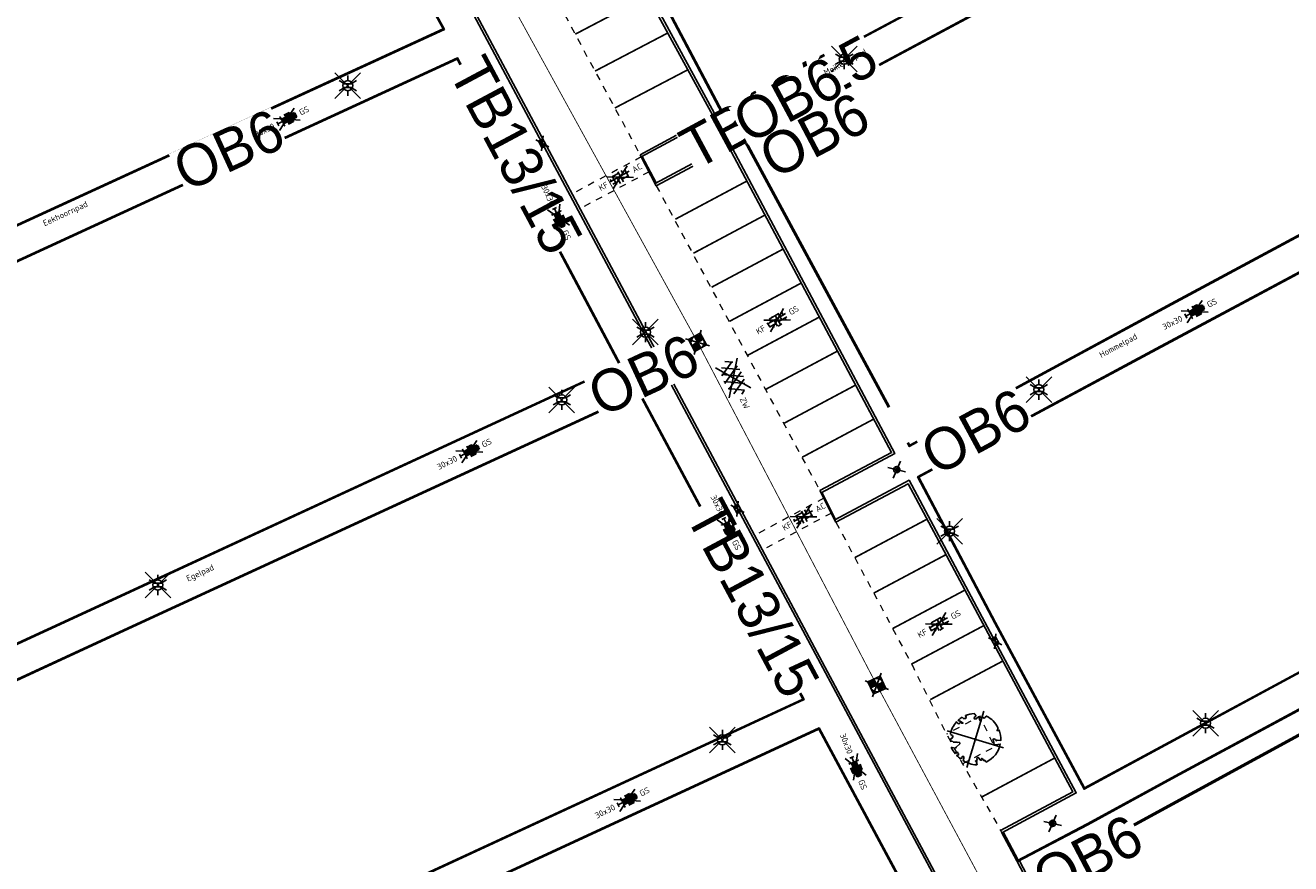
# Model space of a CAD drawing. Header units: metres. Extents: x 155090 to 155764, y 461362 to 461866.
# Tile 19 of 31: x 155293 to 155369, y 461504 to 461554. Entities that reach past the tile are written whole.
import ezdxf
from ezdxf.enums import TextEntityAlignment as Align

# ---------------------------------------------------------------- set-up
doc = ezdxf.new("R2018")
doc.units = ezdxf.units.M
doc.linetypes.add('VW-1-1_STREEP', pattern=[2, 1, -1])
doc.linetypes.add('ZZ-HIDDEN-SO', pattern=[4, 2, -2])
for name, color, linetype, lineweight in [('B-WE-OG-TOPOGRAFIE-T18', 10, 'Continuous', 18), ('N-WE-KG-GRENS_WERK-GD', 7, 'XX-WERKGRENS', 50), ('N-WE-VH-KANTOPSLUITING-T18', 10, 'Continuous', 18), ('N-WE-VW-MARKERING_LANGS_STREEP_11_010-G', 7, 'VW-1-1_STREEP', 18), ('V-WE-GR-BOOM-S', 90, 'Continuous', 25), ('V-WE-IE-MEUBILAIR_WEGMEUBILAIR-S-200', 7, 'Continuous', 25), ('V-WE-OV-LICHTMAST-S-200', 190, 'Continuous', 25), ('V-WE-RI-GWA_TRANSPORTLEIDING-G', 30, 'V-RI-GWA-SO', 35), ('V-WE-VH-KANTOPSLUITING_OPSLUITBAND_60X200-G', 150, 'V-VH-OPSLUITBAND-SO', 25), ('V-WE-VH-KANTOPSLUITING_TROTTOIRBAND_130X150-G', 210, 'V-VH-TROTTOIRBAND-SO', 25), ('V-WE-VH-KANTOPSLUITING_VOORKANTBAND-G', 50, 'Continuous', 25), ('V-WE-VH-MATERIAALGRENS-G', 7, 'ZZ-HIDDEN-SO', 18), ('V-WE-VH-VERHARDING_ASFALT-S-200', 7, 'Continuous', 25), ('V-WE-VH-VERHARDING_BETONSTRAATSTEEN-S-200', 7, 'Continuous', 25), ('V-WE-VH-VERHARDING_TEGEL-S-200', 7, 'Continuous', 25), ('V-WE-VW-MARKERING_LANGS_STREEP_DOORGETROKKEN_010-G', 7, 'V-CONTINUOUS-SO', 13), ('V01-WE-VH-KANTOPSLUITING_OPSLUITBAND_100X200-G', 150, 'V-VH-OPSLUITBAND-SO', 25)]:
    doc.layers.add(name, color=color, linetype=linetype, lineweight=lineweight)
doc.layers.add('V-WE-RI-HWA_KOLK-S-200', color=150, linetype='Continuous', lineweight=25, true_color=0x007fff)
doc.layers.add('V-WE-RI-VWA_RIOOLPUT_INSPECTIEPUT-S-200', color=20, linetype='Continuous', lineweight=25, true_color=0xff3f00)
doc.styles.add('NLCS-ISO', font='NLCS-ISO.ttf')
doc.styles.add('NLCS-ISO-M200-T18', font='NLCS-ISO.ttf', dxfattribs={"height": 0.36})
doc.linetypes.add('V-CONTINUOUS-SO', pattern='A,3.5,[24,NLCS.SHX,S=0.5,R=0,X=0,Y=0],3.5', length=7)
doc.linetypes.add('V-RI-GWA-SO', pattern='A,3,[24,NLCS.SHX,S=1,R=0,X=0,Y=0],3,-3', length=9)
doc.linetypes.add('V-VH-OPSLUITBAND-SO', pattern='A,4,-2,2,-2,2,[24,NLCS.SHX,S=1,R=0,X=0,Y=0],2,-2,2,-2', length=20)
doc.linetypes.add('V-VH-TROTTOIRBAND-SO', pattern='A,2.5,[24,NLCS.SHX,S=1,R=0,X=0,Y=0],2.5,-2,2,-2,2,-2', length=15)
doc.linetypes.add('XX-WERKGRENS', pattern='A,0,[137,NLCS.SHX,S=0.5,R=0,X=0,Y=0],-30', length=30)

# ---------------------------------------------------------------- blocks, each defined once
blk = doc.blocks.new('V-SVH-ASFALT-SO')
for p, q in [((-5.51, -0.22), (-4.31, 1.86)), ((0, 0), (-4.9, 3.52)), ((-1.98, -2.78), (-4.55, 1.68)), ((-4.19, -1.94), (-1.41, 2.88)), ((0.44, -2.97), (-2.76, 2.58)), ((-2.32, -2.7), (0.94, 2.94)), ((2.56, -2.64), (-0.67, 2.95)), ((-0.17, -2.97), (2.99, 2.5)), ((0, 0), (4.9, 3.52)), ((4.39, -1.81), (1.71, 2.83)), ((2.29, -2.71), (4.74, 1.53)), ((5.5, 0.28), (4.81, 1.46)), ((0, 0), (-4.9, -3.52)), ((0, 0), (4.9, -3.52))]:
    blk.add_line(p, q)
at = {"style": 'NLCS-ISO'}
blk.add_attdef('KLEUR', text='', height=1.8, dxfattribs=at).set_placement((6.53, 0), align=Align.MIDDLE_LEFT)
at = {"style": 'NLCS-ISO', "flags": 1}
blk.add_attdef('FUNCTIE', text='', height=1.8, dxfattribs=at).set_placement((0, -3.98), align=Align.TOP_CENTER)
blk = doc.blocks.new('V-SVH-BSS_KEIFORMAAT_BLOK_01_KL-SO')
for p, q in [((0, 0), (-3.46, 2)), ((0, 0), (-3.46, -2)), ((-3.22, 0.24), (3.22, 0.24)), ((-2.92, 0.24), (-2.92, 0.77)), ((-1.87, -1.43), (-1.87, 1.43)), ((-1.87, 1.29), (0.23, 1.29)), ((-0.82, -1.69), (-0.82, 0.24)), ((0, 0), (3.46, 2)), ((0, 0), (3.46, -2)), ((0.23, -1.75), (0.23, 1.75)), ((1.28, 0.24), (1.28, 1.61)), ((2.33, -1.22), (2.33, 1.22)), ((-2.88, -0.81), (-1.87, -0.81)), ((0.23, -0.81), (2.33, -0.81))]:
    blk.add_line(p, q)
at = {"style": 'NLCS-ISO'}
blk.add_attdef('FORMAAT', text='', height=1.8, dxfattribs=at).set_placement((-4.25, 0), align=Align.MIDDLE_RIGHT)
blk.add_attdef('KLEUR', text='', height=1.8, dxfattribs=at).set_placement((4.25, 0), align=Align.MIDDLE_LEFT)
at = {"style": 'NLCS-ISO', "flags": 1}
blk.add_attdef('FUNCTIE', text='', height=1.8, dxfattribs=at).set_placement((0, -2.75), align=Align.TOP_CENTER)
blk = doc.blocks.new('V-SVH-BSS_KEIFORMAAT_ELLEBOOG_KL-SO')
for p, q in [((0, 0), (-3.46, 2)), ((0, 0), (-3.46, -2)), ((-2.92, 0.77), (-2.92, -0.66)), ((-2.92, 0.39), (0.23, 0.39)), ((-1.87, 1.43), (-1.87, 0.39)), ((-1.86, 1.44), (1.28, 1.44)), ((-0.82, 1.69), (-0.82, 1.44)), ((-0.82, 0.39), (-0.82, -1.69)), ((0, 0), (3.46, 2)), ((0, 0), (3.46, -2)), ((0.23, 1.44), (0.23, -1.71)), ((1.28, 1.61), (1.28, -0.66)), ((1.28, 0.39), (3.17, 0.39)), ((2.33, 1.22), (2.33, 0.39)), ((-3.01, -0.66), (-0.82, -0.66)), ((-1.87, -0.66), (-1.87, -1.43)), ((-0.65, -1.71), (0.65, -1.71)), ((0.23, -0.66), (3.01, -0.66)), ((2.33, -0.66), (2.33, -1.22))]:
    blk.add_line(p, q)
at = {"style": 'NLCS-ISO'}
blk.add_attdef('FORMAAT', text='', height=1.8, dxfattribs=at).set_placement((-4.25, 0), align=Align.MIDDLE_RIGHT)
blk.add_attdef('KLEUR', text='', height=1.8, dxfattribs=at).set_placement((4.25, 0), align=Align.MIDDLE_LEFT)
at = {"style": 'NLCS-ISO', "flags": 1}
blk.add_attdef('FUNCTIE', text='', height=1.8, dxfattribs=at).set_placement((0, -2.75), align=Align.TOP_CENTER)
blk = doc.blocks.new('V-SVH-TEGEL_300X300_DIK_HALFST_KL-SO')
h = blk.add_hatch(color=254)
h.dxf.hatch_style = 1
h.paths.add_polyline_path([(0, 0.75), (-1.5, 0.75), (-1.5, -0.75), (0, -0.75)])
h.paths.add_polyline_path([(1.5, 1.5), (0, 1.5), (0, 0), (1.5, 0)])
h.paths.add_polyline_path([(1.5, 0), (0, 0), (0, -0.75), (0, -1.5), (1.5, -1.5)])
h.paths.add_polyline_path([(3, 0.67), (2.92, 0.75), (1.5, 0.75), (1.5, 0), (1.5, -0.75), (2.92, -0.75), (3, -0.67)])
for p, q in [((0, 0), (-3.46, 2)), ((0, 0), (-3.46, -2)), ((-3, -0.67), (-3, 0.67)), ((-3, 0), (-1.5, 0)), ((-1.67, 1.5), (-1.5, 1.5)), ((-1.5, -1.55), (-1.5, 1.55)), ((-1.5, 0.75), (0, 0.75)), ((0, 0), (3.46, 2)), ((0, -1.75), (0, 1.75)), ((0, 1.5), (1.5, 1.5)), ((0, 0), (1.5, 0)), ((0, 0), (3.46, -2)), ((1.5, -1.55), (1.5, 1.55)), ((1.5, 0.75), (2.94, 0.75)), ((3, -0.67), (3, 0.67)), ((3, 0), (3.25, 0)), ((-1.67, -1.5), (-1.5, -1.5)), ((-1.5, -0.75), (0, -0.75)), ((0, -1.5), (1.5, -1.5)), ((1.5, -0.75), (2.94, -0.75))]:
    blk.add_line(p, q)
at = {"style": 'NLCS-ISO'}
blk.add_attdef('FORMAAT', text='', height=1.8, dxfattribs=at).set_placement((-4.25, 0), align=Align.MIDDLE_RIGHT)
blk.add_attdef('KLEUR', text='', height=1.8, dxfattribs=at).set_placement((4.25, 0), align=Align.MIDDLE_LEFT)
at = {"style": 'NLCS-ISO', "flags": 1}
blk.add_attdef('FUNCTIE', text='', height=1.8, dxfattribs=at).set_placement((0, -2.75), align=Align.TOP_CENTER)
blk = doc.blocks.new('*U55')
at = {"lineweight": 30, "flags": 106}
blk.add_attdef('OB', text='', height=0.36, dxfattribs=at).set_placement((0, 0.1), align=Align.BOTTOM_CENTER)
blk = doc.blocks.new('*U66')
at = {"layer": 'N-WE-VH-KANTOPSLUITING-T18'}
ref = blk.add_blockref('*U55', (0.502, -0.56), dxfattribs=at)
lines = blk.add_mtext('OB6', dxfattribs={"layer": '0', "insert": (0.502, -0.46), "char_height": 2.5, "attachment_point": 1, "bg_fill": 3, "box_fill_scale": 1, "bg_fill_color": 256, "bg_fill_transparency": 0})
ref.add_attrib('OB', '', (0.502, -0.46), dxfattribs={"flags": 64}).embed_mtext(lines)
blk = doc.blocks.new('*U67')
at = {"layer": 'V-WE-VH-VERHARDING_TEGEL-S-200', "color": 0, "linetype": 'ByBlock', "lineweight": -2, "transparency": 16777216}
for p, rotation in [((155399.808, 461522.491), 344.8994947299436), ((155375.622, 461517.064), 28.04909183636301), ((155352.28, 461504.518), 27.71432850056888)]:
    blk.add_blockref('*U66', p, dxfattribs=dict(at, rotation=rotation))
blk = doc.blocks.new('*U68')
at = {"lineweight": 30, "flags": 106}
blk.add_attdef('OB', text='', height=0.36, dxfattribs=at).set_placement((0, 0.1), align=Align.BOTTOM_CENTER)
blk = doc.blocks.new('V-SRI-KOLK_TROTTOIR-SO')
h = blk.add_hatch(color=256)
h.dxf.hatch_style = 1
h.paths.add_polyline_path([(1.125, 1.5), (-1.125, 1.5), (-1.125, 0)])
for p, q in [((-1.875, -0.5), (1.875, 2)), ((1.875, -0.5), (-1.875, 2)), ((-1.125, 0), (1.125, 1.5))]:
    blk.add_line(p, q)
blk.add_lwpolyline([(-1.125, 0), (1.125, 0), (1.125, 1.5), (-1.125, 1.5)], close=True)
blk = doc.blocks.new('V-SRI-KOLK_STRAAT-SO')
h = blk.add_hatch(color=256)
h.dxf.hatch_style = 1
h.paths.add_polyline_path([(-1.125, 0), (0, 0.75), (-1.125, 1.5)])
h.paths.add_polyline_path([(1.125, 0), (1.125, 1.5), (0, 0.75)])
for p, q in [((-1.875, -0.5), (1.875, 2)), ((1.875, -0.5), (-1.875, 2)), ((-1.125, 0), (1.125, 1.5)), ((1.125, 0), (-1.125, 1.5))]:
    blk.add_line(p, q)
blk.add_lwpolyline([(-1.125, 0), (1.125, 0), (1.125, 1.5), (-1.125, 1.5)], close=True)
blk = doc.blocks.new('V-SIE-WEG_PAAL_BETON-SO')
for p, q in [((-2.09, -1.75), (2.09, 1.75)), ((2.09, -1.75), (-2.09, 1.75))]:
    blk.add_line(p, q)
for radius in [0.938, 0.469]:
    blk.add_circle((0, 0), radius)
blk = doc.blocks.new('V-SGR-BOOM_05')
for p, q in [((-4.15, 4.15), (4.15, -4.15)), ((4.15, 4.15), (-4.15, -4.15))]:
    blk.add_line(p, q)
blk.add_lwpolyline([(0.43, 4.71), (0.44, 4.72), (0.45, 4.73), (0.46, 4.74), (0.47, 4.75), (0.47, 4.75), (0.48, 4.76), (0.49, 4.77), (0.49, 4.78), (0.5, 4.79), (0.51, 4.8), (0.51, 4.82), (0.52, 4.84), (0.52, 4.86), (0.51, 4.88), (0.51, 4.92), (0.48, 5.03, -0.52938), (0.53, 5.1, -0.087139), (2.22, 4.62, -0.372341), (2.28, 4.47), (2.35, 4.12), (2.18, 3.95), (1.99, 3.99), (1.77, 3.82), (1.85, 3.6), (2.09, 3.53), (2.71, 3.67), (2.86, 3.59), (2.85, 3.45), (2.71, 3.36), (2.58, 2.94), (2.74, 2.67), (3.17, 3.35, -0.504641), (3.41, 3.14, 0.331948), (3.54, 2.92, 0.282008), (3.99, 3), (3.96, 2.99, -0.512156), (4.16, 2.98, -0.16076), (5.09, -0.06), (4.98, -0.17), (4.98, -0.29), (4.86, -0.31), (4.88, -0.44), (4.7, -0.38), (4.64, -0.52), (4.86, -0.67), (4.93, -0.72), (5.05, -0.6, -0.106371), (4.34, -2.61), (3.71, -2.2), (3.59, -2.28), (3.51, -1.94), (3.29, -1.67), (3.02, -1.68), (3.03, -1.99), (2.83, -2.68), (2.86, -2.81), (3.01, -2.83), (3.93, -3.18, -0.236298), (-0.23, -5.01, 0.159625), (-0.35, -4.77, 0.350802), (-0.31, -4.53, -0.504641), (-0.6, -4.39), (-0.53, -4.17), (-0.65, -3.96), (-0.8, -3.98), (-0.82, -4.14), (-0.94, -4.21), (-1.08, -4.11), (-1.2, -3.47), (-1.29, -3.38), (-1.52, -3.39), (-1.59, -3.66), (-1.68, -3.69), (-1.77, -3.92), (-2, -3.8, 0.733583), (-1.92, -3.97, -0.861625), (-1.87, -4.13, 0.279978), (-2.04, -4.39), (-2.04, -4.4, -0.827056), (-2.21, -4.58, -0.116774), (-4.15, -2.56), (-4.11, -2.55), (-4.08, -2.54), (-4.06, -2.53), (-4.04, -2.52), (-4.02, -2.51), (-4.01, -2.5), (-4, -2.49), (-3.77, -2.18), (-3.76, -2.17), (-3.76, -2.16), (-3.75, -2.15), (-3.75, -2.14), (-3.75, -2.13), (-3.74, -2.12), (-3.74, -2.11), (-3.74, -2.1), (-3.73, -2.09), (-3.72, -2.07), (-3.71, -2.06), (-3.71, -2.04), (-3.7, -2.02), (-3.69, -2.01), (-3.68, -1.99), (-3.68, -1.97), (-3.67, -1.96), (-3.67, -1.94), (-3.67, -1.93), (-3.67, -1.92), (-3.67, -1.9), (-3.67, -1.89), (-3.67, -1.88), (-3.68, -1.88), (-3.68, -1.87), (-3.69, -1.87), (-3.7, -1.87), (-3.71, -1.87), (-3.72, -1.87), (-3.73, -1.86), (-3.74, -1.86), (-3.75, -1.86), (-3.76, -1.86), (-3.78, -1.85), (-3.79, -1.84), (-3.8, -1.83), (-3.81, -1.83), (-3.83, -1.82), (-3.84, -1.81), (-3.85, -1.8), (-3.87, -1.78), (-3.88, -1.77), (-3.89, -1.76), (-3.91, -1.75), (-4.15, -2.03), (-4.16, -2.01), (-4.17, -2), (-4.18, -1.98), (-4.19, -1.97), (-4.2, -1.95), (-4.22, -1.94), (-4.24, -1.93), (-4.27, -1.92), (-4.32, -1.93), (-4.38, -1.94), (-4.46, -1.97, -0.040997), (-4.79, -1.03), (-4.62, -1.06), (-4.46, -1.16), (-4.38, -1.08), (-4.28, -0.93), (-4.38, -0.78), (-4.32, -0.57), (-4.52, -0.55), (-4.65, -0.42), (-4.89, -0.58, -0.05814), (-4.99, 0.83), (-4.85, 0.8), (-4.3, 0.36), (-4.06, 0.45), (-3.13, 0.69), (-3.05, 1), (-3.41, 1.14), (-3.46, 1.26), (-4.12, 1.58), (-4.14, 1.77), (-4.36, 1.96), (-4.45, 2.14), (-4.3, 2.38), (-3.96, 2.43), (-3.65, 2.63), (-3.65, 2.84), (-3.84, 3.07), (-3.79, 3.16), (-3.86, 3.31, -0.13428), (-1.66, 4.83, -0.541727), (-1.6, 4.78), (-1.61, 4.64), (-1.61, 4.56), (-1.6, 4.51), (-1.58, 4.46), (-1.56, 4.43), (-1.53, 4.41), (-1.51, 4.39), (-1.49, 4.38), (-1.47, 4.36), (-1.45, 4.34), (-1.43, 4.32), (-1.41, 4.31), (-1.4, 4.3), (-1.38, 4.28), (-1.36, 4.28), (-1.35, 4.27), (-1.33, 4.27), (-1.31, 4.28), (-1.29, 4.28), (-1.27, 4.29), (-1.25, 4.31), (-1.23, 4.32), (-1.21, 4.33), (-1.19, 4.34), (-1.17, 4.34), (-1.15, 4.35), (-1.13, 4.35), (-1.11, 4.35), (-1.09, 4.36), (-1.07, 4.36), (-1.05, 4.36), (-1.03, 4.37), (-1.01, 4.38), (-1, 4.39), (-0.99, 4.41), (-0.97, 4.42), (-0.96, 4.32), (-0.94, 4.3), (-0.83, 4.12), (-0.61, 4), (-0.93, 4.51), (-0.92, 4.52), (-0.92, 4.54), (-0.92, 4.55), (-0.92, 4.57), (-0.92, 4.58), (-0.93, 4.6), (-0.94, 4.61), (-0.95, 4.63), (-0.97, 4.65), (-0.99, 4.67), (-1.02, 4.69), (-1.05, 4.72), (-1.08, 4.75), (-1.12, 4.79), (-1.2, 4.9, -0.543104), (-1.17, 4.98, -0.046766), (-0.23, 5.12, -0.385168), (-0.18, 5.07), (-0.15, 4.88), (-0.14, 4.82), (-0.12, 4.78), (-0.1, 4.75), (-0.09, 4.74), (-0.07, 4.73), (-0.05, 4.73), (-0.03, 4.73), (-0.01, 4.72), (0.01, 4.72), (0.03, 4.72), (0.04, 4.71), (0.06, 4.7), (0.08, 4.7), (0.09, 4.69), (0.11, 4.68), (0.12, 4.67), (0.14, 4.67), (0.15, 4.66), (0.17, 4.65), (0.18, 4.65), (0.19, 4.64), (0.2, 4.63), (0.21, 4.62), (0.22, 4.61), (0.23, 4.6), (0.23, 4.59), (0.24, 4.58), (0.24, 4.58), (0.25, 4.57), (0.25, 4.56), (0.26, 4.56), (0.27, 4.56), (0.28, 4.56), (0.29, 4.56), (0.3, 4.57), (0.31, 4.57), (0.32, 4.58), (0.34, 4.59), (0.35, 4.6), (0.36, 4.62), (0.37, 4.63), (0.38, 4.64), (0.39, 4.66), (0.4, 4.67), (0.41, 4.69), (0.42, 4.7)], format="xyb", close=True)
blk.add_circle((0, 0), 0.15)
blk = doc.blocks.new('V-SRI-PUT_VWA-SO')
h = blk.add_hatch(color=256)
h.dxf.hatch_style = 1
h.paths.add_polyline_path([(-2, 0, 0.414214), (0, -2), (0, 0)])
h.paths.add_polyline_path([(2, 0, 0.414214), (0, 2), (0, 0)])
for p, q in [((-2.65, -2.65), (2.65, 2.65)), ((2.65, -2.65), (-2.65, 2.65)), ((-2, 0), (2, 0)), ((0, -2), (0, 2))]:
    blk.add_line(p, q)
blk.add_lwpolyline([(-2, -2), (2, -2), (2, 2), (-2, 2)], close=True)
blk.add_circle((0, 0), 2)
blk = doc.blocks.new('V-SOV-LICHTMAST-SO')
for p, q in [((3.83, -3.83), (-3.83, 3.83)), ((-3.83, -3.83), (3.83, 3.83)), ((-1.3, 0.75), (-2.6, 1.5)), ((0, 1.5), (0, 3)), ((1.3, 0.75), (2.6, 1.5)), ((-1.3, -0.75), (-2.6, -1.5)), ((0, -1.5), (0, -3)), ((1.3, -0.75), (2.6, -1.5))]:
    blk.add_line(p, q)
at = {"flags": 128}
for points in [[(-1.38, 0.59), (1.38, 0.59)], [(-1.38, -0.59), (1.38, -0.59)]]:
    blk.add_lwpolyline(points, dxfattribs=at)
blk.add_circle((0, 0), 1.5)
at = {"style": 'NLCS-ISO'}
blk.add_attdef('TYPE', text='', height=1.8, dxfattribs=at).set_placement((0, 3), align=Align.BOTTOM_CENTER)

msp = doc.modelspace()

# ---------------------------------------------------------------- linework, layer by layer
at = {"layer": 'N-WE-KG-GRENS_WERK-GD', "ltscale": 0.02, "flags": 128}
msp.add_lwpolyline([(155105.013, 461659.872), (155118.813, 461635.516), (155126.889, 461638.046), (155124.292, 461649.191), (155170.609, 461666.767), (155218.13, 461583.83), (155167.798, 461559.686), (155178.507, 461538.254), (155186.424, 461542.21), (155185.211, 461545.687), (155228.765, 461565.982), (155303.127, 461423.789), (155319.306, 461445.611), (155305.711, 461469.494), (155347.888, 461488.921), (155355.625, 461465.681), (155372.342, 461477.038), (155355.372, 461504.599), (155385.673, 461521.106), (155404.454, 461519.029), (155405.464, 461528.164), (155392.385, 461531.299), (155360.112, 461595.505), (155330.667, 461580.401), (155309.903, 461612.456), (155357.621, 461640.591), (155359.912, 461638.036), (155362.19, 461639.174), (155351.686, 461656.031), (155304.033, 461629.413), (155269.224, 461682.728), (155257.66, 461700.439), (155310.66, 461717.018), (155299.752, 461735.637), (155212.089, 461702.127), (155199.973, 461719.395), (155183.631, 461710.92), (155193.211, 461696.537)], close=True, dxfattribs=at)
at = {"layer": 'N-WE-VW-MARKERING_LANGS_STREEP_11_010-G', "ltscale": 0.2, "const_width": 0.1, "flags": 128}
for points in [[(155330.233, 461556.193), (155325.895, 461553.921)], [(155331.419, 461553.992), (155327.076, 461551.718)], [(155332.615, 461551.796), (155328.263, 461549.517)], [(155331.874, 461542.877), (155336.144, 461545.155)], [(155332.956, 461540.848), (155337.226, 461543.126)], [(155334.039, 461538.818), (155338.309, 461541.096)], [(155335.121, 461536.789), (155339.391, 461539.067)], [(155336.204, 461534.76), (155340.474, 461537.038)], [(155337.286, 461532.73), (155341.556, 461535.008)], [(155338.369, 461530.701), (155342.639, 461532.979)], [(155339.451, 461528.672), (155343.721, 461530.95)], [(155342.587, 461522.677), (155346.896, 461524.97)], [(155343.715, 461520.558), (155348.024, 461522.852)], [(155344.842, 461518.44), (155349.151, 461520.733)], [(155345.97, 461516.321), (155350.279, 461518.614)], [(155347.097, 461514.203), (155351.406, 461516.496)], [(155350.156, 461508.383), (155354.52, 461510.715)]]:
    msp.add_lwpolyline(points, dxfattribs=at)
at = {"layer": 'V-WE-RI-GWA_TRANSPORTLEIDING-G', "ltscale": 0.2, "transparency": 33554648, "const_width": 0.05, "flags": 128}
msp.add_lwpolyline([(155357.19, 461490.28), (155343.9, 461515.07), (155333.2, 461535.53), (155322.21, 461555.52), (155311.75, 461575.24), (155300.86, 461595.46), (155278.49, 461636.5), (155267.46, 461656.32), (155256.08, 461675.77), (155240.2, 461702.87)], dxfattribs=at)
at = {"layer": 'V-WE-VH-KANTOPSLUITING_OPSLUITBAND_60X200-G', "ltscale": 0.2, "flags": 128}
for points in [[(155324.761, 461567.618), (155324.761, 461567.618), (155330.367, 461570.582), (155341.539, 461576.475), (155357.71, 461584.973), (155362.995, 461575.107), (155367.504, 461566.766), (155352.806, 461558.909), (155334.654, 461549.204), (155331.453, 461555.277)], [(155384.427, 461535.062), (155379.122, 461545.008), (155360.617, 461535.11), (155346.418, 461527.475), (155350.995, 461518.802), (155356.301, 461508.936), (155368.919, 461515.744), (155388.965, 461526.555)]]:
    msp.add_lwpolyline(points, close=True, dxfattribs=at)
for points in [[(155263.222, 461529.062), (155269.03, 461531.714), (155290.114, 461541.428), (155318.006, 461554.232), (155313.434, 461562.6), (155313.867, 461562.896), (155308.663, 461572.733), (155291.285, 461564.756), (155274.471, 461557), (155253.704, 461547.404)], [(155344.649, 461531.671), (155335.973, 461547.729), (155339.833, 461549.798), (155353.205, 461556.965), (155368.301, 461565.064), (155374.012, 461554.361), (155378.122, 461546.777), (155361.48, 461537.845), (155345.866, 461529.384), (155345.777, 461529.552)], [(155265.163, 461527.702), (155291.382, 461539.793), (155318.847, 461552.424), (155328.534, 461534.188), (155297.973, 461520.049), (155276.722, 461510.271), (155274.898, 461509.432)], [(155329.892, 461546.621), (155330.721, 461545.04)], [(155330.791, 461544.907), (155330.791, 461544.906)], [(155284.822, 461488.893), (155313.235, 461502.088), (155339.481, 461514.235), (155329.708, 461532.468), (155299.997, 461518.788), (155282.081, 461510.509), (155275.494, 461507.477)], [(155340.621, 461526.578), (155341.444, 461524.958)], [(155341.512, 461524.824), (155341.513, 461524.823)], [(155352.28, 461504.518), (155356.493, 461506.731), (155361.742, 461509.594), (155373.712, 461516.046), (155390.515, 461524.999), (155400.38, 461522.337)], [(155295.874, 461469.042), (155318.621, 461479.533), (155350.224, 461494.219), (155340.43, 461512.438), (155314.149, 461500.279), (155286.165, 461487.313)]]:
    msp.add_lwpolyline(points, dxfattribs=at)
at = {"layer": 'V-WE-VH-KANTOPSLUITING_TROTTOIRBAND_130X150-G', "ltscale": 0.2}
for points in [[(155292.251, 461606.828), (155293.1, 461605.235), (155293.577, 461604.185), (155294.449, 461602.511), (155294.94, 461601.599), (155295.846, 461599.945), (155301.703, 461589.013), (155322.355, 461550.357), (155334.109, 461528.351), (155340.832, 461515.796), (155354.505, 461490.251), (155360.554, 461478.964), (155360.727, 461477.667), (155361.339, 461472.824), (155361.695, 461472.296), (155361.776, 461472.177)], [(155319.939, 461565.082), (155324.401, 461567.419), (155331.002, 461555.071), (155334.306, 461549.003), (155329.84, 461546.593)], [(155330.668, 461545.011), (155335.123, 461547.387), (155342.808, 461532.979), (155344.985, 461528.899), (155340.57, 461526.551)], [(155341.389, 461524.928), (155345.83, 461527.292), (155350.519, 461518.52), (155355.804, 461508.631), (155351.362, 461506.255)], [(155352.413, 461504.588), (155358.659, 461492.676), (155363.865, 461483.037), (155364.951, 461481.37), (155365.958, 461480.547), (155366.938, 461479.764), (155369.204, 461477.95), (155369.53, 461477.417), (155369.6, 461477.324)]]:
    msp.add_lwpolyline(points, dxfattribs=at)
at = {"layer": 'V-WE-VH-KANTOPSLUITING_VOORKANTBAND-G', "ltscale": 0.2, "flags": 128}
for points in [[(155292.384, 461606.898), (155293.235, 461605.301), (155293.712, 461604.251), (155294.581, 461602.582), (155295.072, 461601.67), (155295.978, 461600.017), (155301.835, 461589.084), (155322.488, 461550.428), (155334.241, 461528.422), (155340.964, 461515.867), (155354.638, 461490.321), (155360.699, 461479.011), (155360.876, 461477.686), (155361.484, 461472.879), (155361.82, 461472.38), (155361.9, 461472.261)], [(155263.247, 461529.007), (155269.056, 461531.659), (155290.139, 461541.373), (155318.089, 461554.204), (155313.513, 461562.581), (155313.945, 461562.876), (155308.689, 461572.811), (155291.26, 461564.81), (155274.446, 461557.054), (155253.679, 461547.458)], [(155320.009, 461564.949), (155324.339, 461567.217), (155330.87, 461555), (155334.103, 461549.064), (155329.769, 461546.725)], [(155344.596, 461531.642), (155335.891, 461547.753), (155339.805, 461549.851), (155353.177, 461557.018), (155368.326, 461565.145), (155374.065, 461554.389), (155378.204, 461546.753), (155361.509, 461537.793), (155345.842, 461529.302), (155345.724, 461529.524)], [(155265.138, 461527.756), (155291.357, 461539.848), (155318.873, 461552.503), (155328.616, 461534.16), (155297.998, 461519.994), (155276.747, 461510.216), (155274.923, 461509.377)], [(155329.769, 461546.725), (155330.738, 461544.879)], [(155330.738, 461544.879), (155335.061, 461547.184), (155342.676, 461532.908), (155344.782, 461528.961), (155340.5, 461526.683)], [(155284.847, 461488.838), (155313.26, 461502.033), (155339.564, 461514.207), (155329.734, 461532.546), (155299.972, 461518.843), (155282.056, 461510.564), (155275.467, 461507.53)], [(155341.459, 461524.796), (155345.769, 461527.089), (155350.387, 461518.45), (155355.601, 461508.692), (155351.291, 461506.388)], [(155340.5, 461526.683), (155341.459, 461524.796)], [(155400.396, 461522.395), (155390.507, 461525.063), (155373.684, 461516.099), (155361.713, 461509.646), (155356.464, 461506.784), (155352.252, 461504.571)], [(155295.902, 461468.989), (155318.646, 461479.478), (155350.307, 461494.191), (155340.456, 461512.516), (155314.123, 461500.334), (155286.137, 461487.366)], [(155351.361, 461506.255), (155352.252, 461504.571)], [(155352.252, 461504.571), (155358.527, 461492.606), (155363.735, 461482.96), (155364.838, 461481.269), (155365.864, 461480.43), (155366.844, 461479.647), (155369.09, 461477.85), (155369.406, 461477.333), (155369.48, 461477.234)]]:
    msp.add_lwpolyline(points, dxfattribs=at)
for points in [[(155334.679, 461549.286), (155331.506, 461555.305), (155324.843, 461567.594), (155330.395, 461570.529), (155341.567, 461576.422), (155357.685, 461584.892), (155362.942, 461575.079), (155367.422, 461566.791), (155352.778, 461558.962)], [(155384.48, 461535.09), (155379.147, 461545.089), (155360.588, 461535.163), (155346.337, 461527.499), (155350.943, 461518.774), (155356.276, 461508.855), (155368.947, 461515.691), (155389.046, 461526.531)]]:
    msp.add_lwpolyline(points, close=True, dxfattribs=at)
at = {"layer": 'V-WE-VH-MATERIAALGRENS-G', "ltscale": 0.2, "flags": 128}
for points in [[(155320.009, 461564.949), (155326.579, 461552.639), (155329.769, 461546.725)], [(155329.839, 461546.592), (155325.713, 461544.389)], [(155330.31, 461545.71), (155326.184, 461543.507)], [(155330.738, 461544.879), (155338.401, 461530.569), (155340.5, 461526.683)], [(155340.734, 461526.223), (155336.603, 461524.011)], [(155341.187, 461525.331), (155337.075, 461523.129)], [(155341.459, 461524.796), (155346.063, 461516.162), (155348.065, 461512.134), (155349.02, 461510.378), (155351.291, 461506.388), (155351.361, 461506.255)], [(155349.02, 461510.378), (155350.929, 461511.38), (155350.065, 461513.212), (155348.065, 461512.134)]]:
    msp.add_lwpolyline(points, dxfattribs=at)
at = {"layer": 'V-WE-VW-MARKERING_LANGS_STREEP_DOORGETROKKEN_010-G', "flags": 128}
msp.add_lwpolyline([(155341.459, 461524.796), (155345.769, 461527.089)], dxfattribs=at)
at = {"layer": 'V01-WE-VH-KANTOPSLUITING_OPSLUITBAND_100X200-G', "ltscale": 0.2, "flags": 128}
for points in [[(155341.548, 461524.843), (155341.549, 461524.841)], [(155351.45, 461506.302), (155352.341, 461504.618)]]:
    msp.add_lwpolyline(points, dxfattribs=at)

# ---------------------------------------------------------------- block references
at = {"layer": 'N-WE-VH-KANTOPSLUITING-T18'}
ref = msp.add_blockref('*U68', (155331.936, 461547.895), dxfattribs=dict(at, rotation=28.35218721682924))
lines = msp.add_mtext('TB13/15', dxfattribs={"layer": '0', "insert": (155331.888, 461547.983), "char_height": 2.5, "attachment_point": 1, "rotation": 28.35219, "bg_fill": 3, "box_fill_scale": 1, "bg_fill_color": 256, "bg_fill_transparency": 0})
ref.add_attrib('OB', '', (155331.888, 461547.983)).embed_mtext(lines)
ref = msp.add_blockref('*U68', (155320.404, 461552.822), dxfattribs=dict(at, rotation=298.1143843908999))
lines = msp.add_mtext('TB13/15', dxfattribs={"layer": '0', "insert": (155320.492, 461552.869), "char_height": 2.5, "attachment_point": 1, "rotation": 298.11438, "bg_fill": 3, "box_fill_scale": 1, "bg_fill_color": 256, "bg_fill_transparency": 0})
ref.add_attrib('OB', '', (155320.492, 461552.869)).embed_mtext(lines)
ref = msp.add_blockref('*U55', (155335.098, 461549.442), dxfattribs=dict(at, rotation=28.12904328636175))
lines = msp.add_mtext('OB6', dxfattribs={"layer": '0', "insert": (155335.051, 461549.53), "char_height": 2.5, "attachment_point": 1, "rotation": 28.12904, "bg_fill": 3, "box_fill_scale": 1, "bg_fill_color": 256, "bg_fill_transparency": 0})
ref.add_attrib('OB', '', (155335.051, 461549.53), dxfattribs={"flags": 60}).embed_mtext(lines)
ref = msp.add_blockref('*U55', (155336.666, 461547.359), dxfattribs=dict(at, rotation=27.73992940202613))
lines = msp.add_mtext('OB6', dxfattribs={"layer": '0', "insert": (155336.619, 461547.447), "char_height": 2.5, "attachment_point": 1, "rotation": 27.73993, "bg_fill": 3, "box_fill_scale": 1, "bg_fill_color": 256, "bg_fill_transparency": 0})
ref.add_attrib('OB', '', (155336.619, 461547.447), dxfattribs={"flags": 56}).embed_mtext(lines)
ref = msp.add_blockref('*U55', (155301.674, 461546.669), dxfattribs=dict(at, rotation=24.6576469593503))
lines = msp.add_mtext('OB6', dxfattribs={"layer": '0', "insert": (155301.633, 461546.76), "char_height": 2.5, "attachment_point": 1, "rotation": 24.65765, "bg_fill": 3, "box_fill_scale": 1, "bg_fill_color": 256, "bg_fill_transparency": 0})
ref.add_attrib('OB', '', (155301.633, 461546.76), dxfattribs={"flags": 52}).embed_mtext(lines)
ref = msp.add_blockref('*U55', (155326.44, 461533.219), dxfattribs=dict(at, rotation=24.82804443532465))
lines = msp.add_mtext('OB6', dxfattribs={"layer": '0', "insert": (155326.398, 461533.31), "char_height": 2.5, "attachment_point": 1, "rotation": 24.82804, "bg_fill": 3, "box_fill_scale": 1, "bg_fill_color": 256, "bg_fill_transparency": 0})
ref.add_attrib('OB', '', (155326.398, 461533.31), dxfattribs={"flags": 36}).embed_mtext(lines)
ref = msp.add_blockref('*U55', (155346.308, 461529.624), dxfattribs=dict(at, rotation=28.45404014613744))
lines = msp.add_mtext('OB6', dxfattribs={"layer": '0', "insert": (155346.261, 461529.711), "char_height": 2.5, "attachment_point": 1, "rotation": 28.45404, "bg_fill": 3, "box_fill_scale": 1, "bg_fill_color": 256, "bg_fill_transparency": 0})
ref.add_attrib('OB', '', (155346.261, 461529.711), dxfattribs={"flags": 34}).embed_mtext(lines)
ref = msp.add_blockref('*U68', (155334.54, 461526.361), dxfattribs=dict(at, rotation=298.1683111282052))
lines = msp.add_mtext('TB13/15', dxfattribs={"layer": '0', "insert": (155334.628, 461526.408), "char_height": 2.5, "attachment_point": 1, "rotation": 298.16831, "bg_fill": 3, "box_fill_scale": 1, "bg_fill_color": 256, "bg_fill_transparency": 0})
ref.add_attrib('OB', '', (155334.628, 461526.408), dxfattribs={"flags": 46}).embed_mtext(lines)
at = {"layer": 'V-WE-GR-BOOM-S', "xscale": 0.3, "yscale": 0.3, "zscale": 0.3, "rotation": 28.36331444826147}
msp.add_blockref('V-SGR-BOOM_05', (155349.784, 461511.828), dxfattribs=at)
at = {"layer": 'V-WE-IE-MEUBILAIR_WEGMEUBILAIR-S-200', "xscale": 0.2, "yscale": 0.2, "zscale": 0.2, "rotation": 26.74436383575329}
for p in [(155345.093, 461527.93), (155354.397, 461506.811)]:
    msp.add_blockref('V-SIE-WEG_PAAL_BETON-SO', p, dxfattribs=at)
at = {"layer": 'V-WE-OV-LICHTMAST-S-200', "xscale": 0.2, "yscale": 0.2, "zscale": 0.2}
for p in [(155341.961, 461552.431), (155312.318, 461550.85), (155330.086, 461536.138), (155325.09, 461532.091), (155353.576, 461532.703), (155348.249, 461524.256), (155300.978, 461521.044), (155363.532, 461512.792), (155334.679, 461511.798)]:
    msp.add_blockref('V-SOV-LICHTMAST-SO', p, dxfattribs=at)
at = {"layer": 'V-WE-RI-HWA_KOLK-S-200', "xscale": 0.2, "yscale": 0.2, "zscale": 0.2}
for name, p, rotation in [('V-SRI-KOLK_TROTTOIR-SO', (155324.065, 461547.476), 118.1067036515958), ('V-SRI-KOLK_STRAAT-SO', (155335.72, 461525.66), 118.1683111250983), ('V-SRI-KOLK_STRAAT-SO', (155350.837, 461517.605), 298.121605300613)]:
    msp.add_blockref(name, p, dxfattribs=dict(at, rotation=rotation))
at = {"layer": 'V-WE-RI-VWA_RIOOLPUT_INSPECTIEPUT-S-200', "xscale": 0.2, "yscale": 0.2, "zscale": 0.1}
for p, rotation in [((155333.2, 461535.53), 28.78189726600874), ((155343.9, 461515.07), 114.6129991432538)]:
    msp.add_blockref('V-SRI-PUT_VWA-SO', p, dxfattribs=dict(at, rotation=rotation))
at = {"layer": 'V-WE-VH-VERHARDING_ASFALT-S-200', "xscale": 0.2, "yscale": 0.2, "zscale": 0.2, "rotation": 294.6441250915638}
msp.add_blockref('V-SVH-ASFALT-SO', (155335.324, 461533.405), dxfattribs=at).add_auto_attribs({'KLEUR': 'ZW'})
at = {"layer": 'V-WE-VH-VERHARDING_BETONSTRAATSTEEN-S-200', "xscale": 0.2, "yscale": 0.2, "zscale": 0.2}
for name, p, rotation, values in [('V-SVH-BSS_KEIFORMAAT_BLOK_01_KL-SO', (155328.576, 461545.384), 28.72802023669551, {'FORMAAT': 'KF', 'KLEUR': 'AC'}), ('V-SVH-BSS_KEIFORMAAT_ELLEBOOG_KL-SO', (155337.946, 461536.858), 30.65717203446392, {'FORMAAT': 'KF', 'KLEUR': 'GS'}), ('V-SVH-BSS_KEIFORMAAT_BLOK_01_KL-SO', (155339.528, 461525.115), 29.23693119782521, {'FORMAAT': 'KF', 'KLEUR': 'AC'}), ('V-SVH-BSS_KEIFORMAAT_ELLEBOOG_KL-SO', (155347.605, 461518.712), 29.2888538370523, {'FORMAAT': 'KF', 'KLEUR': 'GS'})]:
    msp.add_blockref(name, p, dxfattribs=dict(at, rotation=rotation)).add_auto_attribs(values)
at = {"layer": 'V-WE-VH-VERHARDING_TEGEL-S-200', "xscale": 0.2, "yscale": 0.2, "zscale": 0.2}
for p, rotation in [((155308.681, 461548.844), 26.55387862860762), ((155324.903, 461542.974), 294.7858143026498), ((155362.878, 461537.368), 26.55387862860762), ((155319.575, 461529.011), 26.55387862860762), ((155335.035, 461524.471), 295.5084624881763), ((155342.633, 461510.194), 291.7272542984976), ((155329.005, 461508.194), 26.55387862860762)]:
    msp.add_blockref('V-SVH-TEGEL_300X300_DIK_HALFST_KL-SO', p, dxfattribs=dict(at, rotation=rotation)).add_auto_attribs({'FORMAAT': '30x30', 'KLEUR': 'GS'})
at = {"layer": 'V-WE-VH-VERHARDING_TEGEL-S-200'}
msp.add_blockref('*U67', (0, 0), dxfattribs=at)

# ---------------------------------------------------------------- texts
at = {"layer": 'B-WE-OG-TOPOGRAFIE-T18', "style": 'NLCS-ISO-M200-T18'}
for s, rotation, p in [('Meikeverpad', 28, (155342.03, 461552.212)), ('Eekhoornpad', 24.9, (155295.472, 461543.171)), ('Hommelpad', 28.2, (155358.338, 461535.291)), ('Egelpad', 24.7, (155303.522, 461521.722))]:
    msp.add_text(s, height=0.36, rotation=rotation, dxfattribs=at).set_placement(p, align=Align.MIDDLE)

doc.saveas('drawing.dxf')
